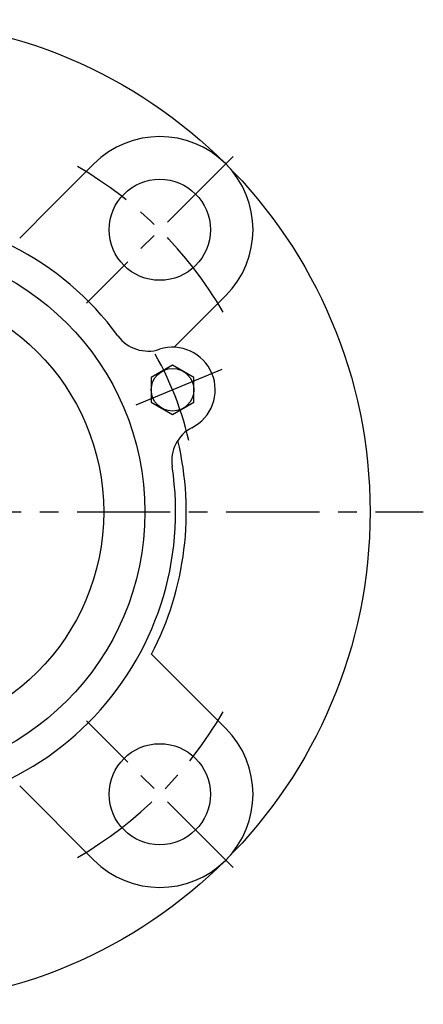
# Model space of a CAD drawing. Extents: x -102 to 238, y -103 to 237.
# Tile 9 of 11: x 27 to 103, y -93 to 92. Entities that reach past the tile are written whole.
import ezdxf

# ---------------------------------------------------------------- set-up
doc = ezdxf.new("R2010")
doc.units = 0
doc.header["$LTSCALE"] = 14
doc.linetypes.add('CENTER', pattern=[2, 1.25, -0.25, 0.25, -0.25])
doc.layers.get('0').update_dxf_attribs({"linetype": 'CONTINUOUS'})
doc.layers.add('CENTER', color=1, linetype='CENTER')

msp = doc.modelspace()

# ---------------------------------------------------------------- linework, layer by layer
for p, q in [((40.66, 65.41), (32.96, 57.71)), ((32.96, 57.71), (26.73, 51.48)), ((65.41, 40.66), (55.71, 30.96)), ((55.43, 27.58), (51.43, 25.27)), ((59.43, 25.27), (55.43, 27.58)), ((51.43, 25.27), (51.43, 20.65)), ((59.43, 20.65), (59.43, 25.27)), ((51.43, 20.65), (55.43, 18.34)), ((55.43, 18.34), (59.43, 20.65)), ((65.41, -40.66), (51.48, -26.73)), ((40.66, -65.41), (26.73, -51.48))]:
    msp.add_line(p, q)
for centre, radius in [((0, 0), 92.5), ((53.03, 53.03), 9.5), ((0, 0), 50.25), ((0, 0), 42.5), ((55.43, 22.96), 4), ((53.03, -53.03), 9.5)]:
    msp.add_circle(centre, radius)
for centre, radius, start, end in [((53.03, 53.03), 17.5, 315, 135), ((0, 0), 56, 36.2291, 143.7709), ((50.82, 37.23), 7, 216.2291, 287.9114), ((55.43, 22.96), 8, 297.0886, 107.9114), ((62.26, 9.61), 7, 117.0886, 188.7709), ((0, 0), 58, 332.5612, 13.4156), ((0, 0), 56, 261.2291, 8.7709), ((53.03, -53.03), 17.5, 225, 45)]:
    msp.add_arc(centre, radius, start, end)
at = {"layer": 'CENTER'}
for p, q in [((66.82, 66.82), (39.24, 39.24)), ((64.67, 26.79), (46.19, 19.13)), ((-102.5, 0), (102.5, 0)), ((66.82, -66.82), (39.24, -39.24))]:
    msp.add_line(p, q, dxfattribs=at)
for radius, start, end in [(75, 30.0608, 59.9392), (60, 12.9396, 32.0604), (75, 300.0608, 329.9392)]:
    msp.add_arc((0, 0), radius, start, end, dxfattribs=at)

doc.saveas('drawing.dxf')
